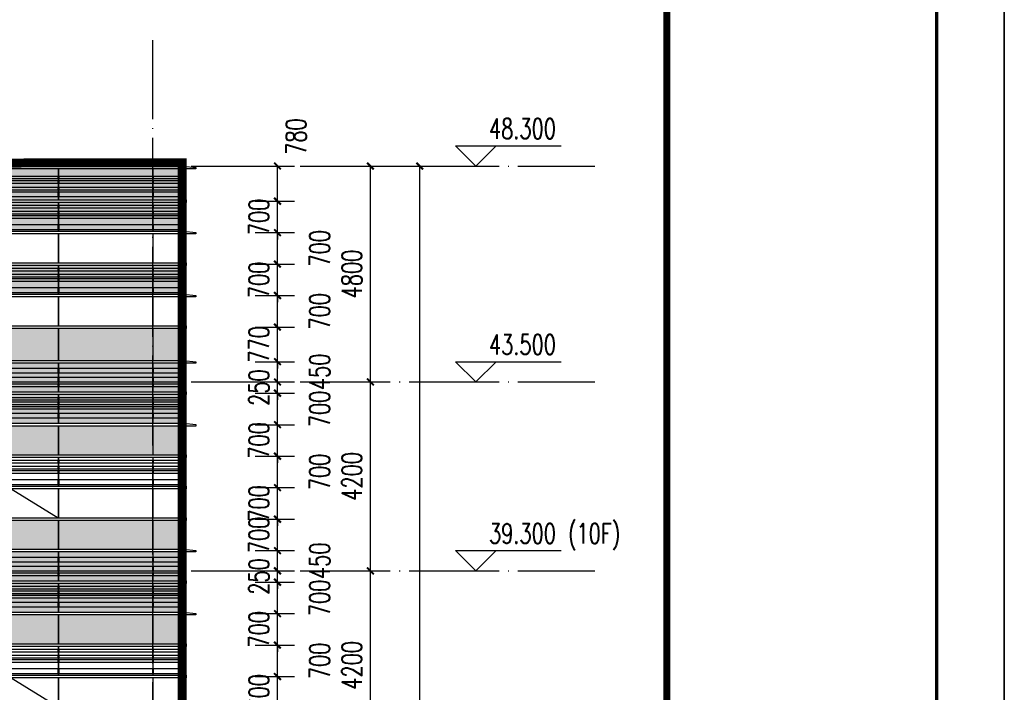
# Model space of a CAD drawing. Header units: millimetres. Extents: x 708158 to 1984082, y -168213 to -53.
# Tile 64 of 220: x 812423 to 834308, y -49357 to -34404. Entities that reach past the tile are written whole.
import ezdxf

# ---------------------------------------------------------------- set-up
doc = ezdxf.new("R2010")
doc.units = ezdxf.units.MM
doc.header["$LTSCALE"] = 1000
doc.linetypes.add('DOTE', pattern=[2.42, 2, -0.2, 0.02, -0.2])
doc.layers.get('0').update_dxf_attribs({"color": 8})
for name, color, linetype in [('A-AXIS', 1, 'DOTE'), ('A-看线', 63, 'Continuous'), ('DIM_ELEV', 3, 'Continuous'), ('DOTE', 1, 'DOTE'), ('PUB_DIM', 3, 'Continuous'), ('PUB_TEXT', 7, 'Continuous'), ('WINDOW', 4, 'Continuous'), ('立面加粗', 5, 'Continuous'), ('立面填充线2 穿孔板', 105, 'Continuous'), ('立面窗户线', 21, 'Continuous')]:
    doc.layers.add(name, color=color, linetype=linetype)
doc.layers.add('图框', color=4, linetype='Continuous', lineweight=35)
doc.styles.add('_TCH_DIM', font='SIMPLEX', dxfattribs={"bigfont": 'GBCBIG'})
doc.styles.add('_TCH_DIM_T3', font='SIMPLEX', dxfattribs={"width": 0.705882, "bigfont": 'GBCBIG'})
doc.dimstyles.new('_TCH_ARCH&&150', dxfattribs={"dimtxt": 446.25, "dimasz": 150, "dimexe": 375, "dimexo": 450, "dimgap": 189.375, "dimtad": 1, "dimdec": 0, "dimzin": 0, "dimdsep": 46, "dimtxsty": '_TCH_DIM_T3', "dimblk": 'ARCHTICK', "dimcen": 0.09, "dimclrt": 7, "dimazin": 2, "dimtfac": 1, "dimtdec": 0, "dimtix": 1, "dimtmove": 2, "dimatfit": 3, "dimfxl": 1, "dimtolj": 1, "dimtzin": 0, "dimarcsym": 0})

# ---------------------------------------------------------------- blocks, each defined once
blk = doc.blocks.new('A$C24AE1B25')
at = {"layer": '立面窗户线'}
blk.add_lwpolyline([(46850, 30), (0, 30), (-30, 30), (-300, 0), (-300, -30), (0, -30), (46850, -30)], dxfattribs=at)
blk = doc.blocks.new('A$C05264923')
at = {"layer": '立面窗户线'}
blk.add_lwpolyline([(46850, 30), (0, 30), (-90, 30), (-90, -30), (0, -30), (46850, -30)], dxfattribs=at)
blk = doc.blocks.new('A$C646C2EE2')
at = {"layer": 'A-看线'}
for points in [[(0, -70), (2090, -70), (2090, -120), (0, -120)], [(0, -200), (2090, -200), (2090, -250), (0, -250)], [(2100, -70), (4190, -70), (4190, -120), (2100, -120)], [(2100, -200), (4190, -200), (4190, -250), (2100, -250)], [(4200, -70), (6290, -70), (6290, -120), (4200, -120)], [(4200, -200), (6290, -200), (6290, -250), (4200, -250)], [(6300, -70), (8390, -70), (8390, -120), (6300, -120)], [(6300, -200), (8390, -200), (8390, -250), (6300, -250)], [(0, -300), (2090, -300), (2090, -350), (0, -350)], [(2100, -300), (4190, -300), (4190, -350), (2100, -350)], [(4200, -300), (6290, -300), (6290, -350), (4200, -350)], [(6300, -300), (8390, -300), (8390, -350), (6300, -350)], [(0, -500), (2090, -500), (2090, -600), (0, -600)], [(2100, -500), (4190, -500), (4190, -600), (2100, -600)], [(4200, -500), (6290, -500), (6290, -600), (4200, -600)], [(6300, -500), (8390, -500), (8390, -600), (6300, -600)]]:
    blk.add_lwpolyline(points, close=True, dxfattribs=at)
at = {"layer": 'WINDOW'}
for points in [[(2090, 0), (2100, 0), (2100, -640), (2090, -640)], [(4190, 0), (4200, 0), (4200, -640), (4190, -640)], [(6290, 0), (6300, 0), (6300, -640), (6290, -640)], [(8390, 0), (8400, 0), (8400, -640), (8390, -640)]]:
    blk.add_lwpolyline(points, close=True, dxfattribs=at)
blk = doc.blocks.new('A$C03EC34EA')
at = {"layer": 'A-看线'}
for points in [[(5, -40), (645, -40), (645, -140), (5, -140)], [(5, -240), (645, -240), (645, -340), (5, -340)], [(5, -390), (645, -390), (645, -440), (5, -440)], [(5, -690), (645, -690), (645, -740), (5, -740)], [(5, -790), (645, -790), (645, -840), (5, -840)], [(5, -890), (645, -890), (645, -940), (5, -940)], [(5, -1040), (645, -1040), (645, -1140), (5, -1140)]]:
    blk.add_lwpolyline(points, close=True, dxfattribs=at)
at = {"layer": 'WINDOW'}
for points in [[(-5, 80), (5, 80), (5, -560), (-5, -560)], [(645, 80), (655, 80), (655, -560), (645, -560)], [(-5, -620), (5, -620), (5, -1260), (-5, -1260)], [(645, -620), (655, -620), (655, -1260), (645, -1260)]]:
    blk.add_lwpolyline(points, close=True, dxfattribs=at)
blk = doc.blocks.new('A$C2A3A27BA')
at = {"layer": 'A-看线'}
for points in [[(0, -40), (2090, -40), (2090, -140), (0, -140)], [(2100, -40), (4190, -40), (4190, -140), (2100, -140)], [(4200, -40), (6290, -40), (6290, -140), (4200, -140)], [(6300, -40), (8390, -40), (8390, -140), (6300, -140)], [(0, -240), (2090, -240), (2090, -340), (0, -340)], [(0, -390), (2090, -390), (2090, -440), (0, -440)], [(2100, -240), (4190, -240), (4190, -340), (2100, -340)], [(2100, -390), (4190, -390), (4190, -440), (2100, -440)], [(4200, -240), (6290, -240), (6290, -340), (4200, -340)], [(4200, -390), (6290, -390), (6290, -440), (4200, -440)], [(6300, -240), (8390, -240), (8390, -340), (6300, -340)], [(6300, -390), (8390, -390), (8390, -440), (6300, -440)], [(0, -690), (2090, -690), (2090, -740), (0, -740)], [(0, -790), (2090, -790), (2090, -840), (0, -840)], [(2100, -690), (4190, -690), (4190, -740), (2100, -740)], [(2100, -790), (4190, -790), (4190, -840), (2100, -840)], [(4200, -690), (6290, -690), (6290, -740), (4200, -740)], [(4200, -790), (6290, -790), (6290, -840), (4200, -840)], [(6300, -690), (8390, -690), (8390, -740), (6300, -740)], [(6300, -790), (8390, -790), (8390, -840), (6300, -840)], [(0, -890), (2090, -890), (2090, -940), (0, -940)], [(0, -1040), (2090, -1040), (2090, -1140), (0, -1140)], [(2100, -890), (4190, -890), (4190, -940), (2100, -940)], [(2100, -1040), (4190, -1040), (4190, -1140), (2100, -1140)], [(4200, -890), (6290, -890), (6290, -940), (4200, -940)], [(4200, -1040), (6290, -1040), (6290, -1140), (4200, -1140)], [(6300, -890), (8390, -890), (8390, -940), (6300, -940)], [(6300, -1040), (8390, -1040), (8390, -1140), (6300, -1140)]]:
    blk.add_lwpolyline(points, close=True, dxfattribs=at)
at = {"layer": 'WINDOW'}
for points in [[(2090, 80), (2100, 80), (2100, -560), (2090, -560)], [(4190, 80), (4200, 80), (4200, -560), (4190, -560)], [(6290, 80), (6300, 80), (6300, -560), (6290, -560)], [(8390, 80), (8400, 80), (8400, -560), (8390, -560)], [(2090, -620), (2100, -620), (2100, -1260), (2090, -1260)], [(4190, -620), (4200, -620), (4200, -1260), (4190, -1260)], [(6290, -620), (6300, -620), (6300, -1260), (6290, -1260)], [(8390, -620), (8400, -620), (8400, -1260), (8390, -1260)]]:
    blk.add_lwpolyline(points, close=True, dxfattribs=at)
blk = doc.blocks.new('A$C4AFF7EBF')
at = {"layer": 'A-看线'}
for points in [[(5, -70), (645, -70), (645, -120), (5, -120)], [(5, -200), (645, -200), (645, -250), (5, -250)], [(5, -300), (645, -300), (645, -350), (5, -350)], [(5, -500), (645, -500), (645, -600), (5, -600)]]:
    blk.add_lwpolyline(points, close=True, dxfattribs=at)
at = {"layer": 'WINDOW'}
for points in [[(-5, 0), (5, 0), (5, -640), (-5, -640)], [(645, 0), (655, 0), (655, -640), (645, -640)]]:
    blk.add_lwpolyline(points, close=True, dxfattribs=at)
blk = doc.blocks.new('A$C4BD9167B')
at = {"layer": 'WINDOW'}
for points in [[(-5, 0), (5, 0), (5, -640), (-5, -640)], [(645, 0), (655, 0), (655, -640), (645, -640)], [(-5, -1400), (5, -1400), (5, -2040), (-5, -2040)], [(645, -1400), (655, -1400), (655, -2040), (645, -2040)], [(-5, -2100), (5, -2100), (5, -2740), (-5, -2740)], [(645, -2100), (655, -2100), (655, -2740), (645, -2740)]]:
    blk.add_lwpolyline(points, close=True, dxfattribs=at)
blk = doc.blocks.new('A$C59A864C1')
at = {"layer": 'WINDOW'}
for points in [[(2090, 0), (2100, 0), (2100, -640), (2090, -640)], [(4190, 0), (4200, 0), (4200, -640), (4190, -640)], [(6290, 0), (6300, 0), (6300, -640), (6290, -640)], [(8390, 0), (8400, 0), (8400, -640), (8390, -640)], [(2090, -1400), (2100, -1400), (2100, -2040), (2090, -2040)], [(4190, -1400), (4200, -1400), (4200, -2040), (4190, -2040)], [(6290, -1400), (6300, -1400), (6300, -2040), (6290, -2040)], [(8390, -1400), (8400, -1400), (8400, -2040), (8390, -2040)], [(2090, -2100), (2100, -2100), (2100, -2740), (2090, -2740)], [(4190, -2100), (4200, -2100), (4200, -2740), (4190, -2740)], [(6290, -2100), (6300, -2100), (6300, -2740), (6290, -2740)], [(8390, -2100), (8400, -2100), (8400, -2740), (8390, -2740)]]:
    blk.add_lwpolyline(points, close=True, dxfattribs=at)
blk.add_lwpolyline([(4190, -2040), (3145, -1400), (2100, -2040)], dxfattribs=at)
blk = doc.blocks.new('A$C22B71AAA')
at = {"layer": '立面填充线2 穿孔板'}
for points in [[(5, 420), (46845, 420), (46845, -220), (5, -220)], [(5, -280), (46845, -280), (46845, -920), (5, -920)], [(5, -980), (9045, -980), (9045, -1620), (5, -1620)], [(5, -3080), (9045, -3080), (9045, -3720), (5, -3720)]]:
    blk.add_hatch(color=256, dxfattribs=at).paths.add_polyline_path(points)
at = {"layer": 'A-看线'}
for points in [[(5, 420), (46845, 420), (46845, -220), (5, -220)], [(5, -280), (46845, -280), (46845, -920), (5, -920)], [(5, -980), (9045, -980), (9045, -1620), (5, -1620)], [(5, -1680), (46845, -1680), (46845, -2320), (5, -2320)], [(5, -3080), (9045, -3080), (9045, -3720), (5, -3720)]]:
    blk.add_lwpolyline(points, close=True, dxfattribs=at)
at = {"layer": 'WINDOW'}
for name, p in [('A$C03EC34EA', (0, 340)), ('A$C2A3A27BA', (655, 340)), ('A$C05264923', (0, -250)), ('A$C4BD9167B', (0, -980)), ('A$C59A864C1', (655, -980)), ('A$C05264923', (0, -1650)), ('A$C4AFF7EBF', (0, -1680)), ('A$C646C2EE2', (655, -1680)), ('A$C05264923', (0, -2350)), ('A$C05264923', (0, -3050))]:
    blk.add_blockref(name, p, dxfattribs=at)
at = {"layer": '立面窗户线'}
for p in [(0, 450), (0, -950)]:
    blk.add_blockref('A$C24AE1B25', p, dxfattribs=at)
blk = doc.blocks.new('A$C2009679C')
at = {"layer": 'A-看线'}
for points in [[(5, -270), (645, -270), (645, -320), (5, -320)], [(5, -370), (645, -370), (645, -420), (5, -420)], [(5, -520), (645, -520), (645, -570), (5, -570)], [(5, -620), (645, -620), (645, -720), (5, -720)], [(5, -920), (645, -920), (645, -970), (5, -970)], [(5, -1050), (645, -1050), (645, -1100), (5, -1100)], [(5, -1150), (645, -1150), (645, -1200), (5, -1200)], [(5, -1350), (645, -1350), (645, -1450), (5, -1450)]]:
    blk.add_lwpolyline(points, close=True, dxfattribs=at)
at = {"layer": 'WINDOW'}
for points in [[(-5, -100), (5, -100), (5, -790), (-5, -790)], [(645, -100), (655, -100), (655, -790), (645, -790)], [(-5, -850), (5, -850), (5, -1490), (-5, -1490)], [(645, -850), (655, -850), (655, -1490), (645, -1490)]]:
    blk.add_lwpolyline(points, close=True, dxfattribs=at)
blk = doc.blocks.new('A$C77236AF1')
at = {"layer": 'A-看线'}
for points in [[(0, -270), (2090, -270), (2090, -320), (0, -320)], [(0, -370), (2090, -370), (2090, -420), (0, -420)], [(2100, -270), (4190, -270), (4190, -320), (2100, -320)], [(2100, -370), (4190, -370), (4190, -420), (2100, -420)], [(4200, -270), (6290, -270), (6290, -320), (4200, -320)], [(4200, -370), (6290, -370), (6290, -420), (4200, -420)], [(6300, -270), (8390, -270), (8390, -320), (6300, -320)], [(6300, -370), (8390, -370), (8390, -420), (6300, -420)], [(0, -520), (2090, -520), (2090, -570), (0, -570)], [(0, -620), (2090, -620), (2090, -720), (0, -720)], [(2100, -520), (4190, -520), (4190, -570), (2100, -570)], [(2100, -620), (4190, -620), (4190, -720), (2100, -720)], [(4200, -520), (6290, -520), (6290, -570), (4200, -570)], [(4200, -620), (6290, -620), (6290, -720), (4200, -720)], [(6300, -520), (8390, -520), (8390, -570), (6300, -570)], [(6300, -620), (8390, -620), (8390, -720), (6300, -720)], [(0, -920), (2090, -920), (2090, -970), (0, -970)], [(0, -1050), (2090, -1050), (2090, -1100), (0, -1100)], [(2100, -920), (4190, -920), (4190, -970), (2100, -970)], [(2100, -1050), (4190, -1050), (4190, -1100), (2100, -1100)], [(4200, -920), (6290, -920), (6290, -970), (4200, -970)], [(4200, -1050), (6290, -1050), (6290, -1100), (4200, -1100)], [(6300, -920), (8390, -920), (8390, -970), (6300, -970)], [(6300, -1050), (8390, -1050), (8390, -1100), (6300, -1100)], [(0, -1150), (2090, -1150), (2090, -1200), (0, -1200)], [(2100, -1150), (4190, -1150), (4190, -1200), (2100, -1200)], [(4200, -1150), (6290, -1150), (6290, -1200), (4200, -1200)], [(6300, -1150), (8390, -1150), (8390, -1200), (6300, -1200)], [(0, -1350), (2090, -1350), (2090, -1450), (0, -1450)], [(2100, -1350), (4190, -1350), (4190, -1450), (2100, -1450)], [(4200, -1350), (6290, -1350), (6290, -1450), (4200, -1450)], [(6300, -1350), (8390, -1350), (8390, -1450), (6300, -1450)]]:
    blk.add_lwpolyline(points, close=True, dxfattribs=at)
at = {"layer": 'WINDOW'}
for points in [[(2090, -100), (2100, -100), (2100, -790), (2090, -790)], [(4190, -100), (4200, -100), (4200, -790), (4190, -790)], [(6290, -100), (6300, -100), (6300, -790), (6290, -790)], [(8390, -100), (8400, -100), (8400, -790), (8390, -790)], [(2090, -850), (2100, -850), (2100, -1490), (2090, -1490)], [(4190, -850), (4200, -850), (4200, -1490), (4190, -1490)], [(6290, -850), (6300, -850), (6300, -1490), (6290, -1490)], [(8390, -850), (8400, -850), (8400, -1490), (8390, -1490)]]:
    blk.add_lwpolyline(points, close=True, dxfattribs=at)
blk = doc.blocks.new('A$Ceb045a45')
at = {"layer": '立面填充线2 穿孔板'}
for points in [[(305, -130), (47145, -130), (47145, -820), (305, -820)], [(305, -880), (47145, -880), (47145, -1520), (305, -1520)], [(305, -2280), (47145, -2280), (47145, -2920), (305, -2920)], [(305, -3680), (47145, -3680), (47145, -4390), (305, -4390)]]:
    blk.add_hatch(color=256, dxfattribs=at).paths.add_polyline_path(points)
at = {"layer": 'A-看线'}
for points in [[(305, -130), (47145, -130), (47145, -820), (305, -820)], [(305, -880), (47145, -880), (47145, -1520), (305, -1520)], [(305, -2280), (47145, -2280), (47145, -2920), (305, -2920)], [(305, -2280), (47145, -2280), (47145, -2920), (305, -2920)], [(305, -3680), (47145, -3680), (47145, -4390), (305, -4390)]]:
    blk.add_lwpolyline(points, close=True, dxfattribs=at)
at = {"layer": 'WINDOW'}
for points in [[(295, -880), (305, -880), (305, -1520), (295, -1520)], [(945, -880), (955, -880), (955, -1520), (945, -1520)], [(3045, -880), (3055, -880), (3055, -1520), (3045, -1520)], [(295, -1580), (305, -1580), (305, -2220), (295, -2220)], [(945, -1580), (955, -1580), (955, -2220), (945, -2220)], [(3045, -1580), (3055, -1580), (3055, -2220), (3045, -2220)], [(295, -2980), (305, -2980), (305, -3620), (295, -3620)], [(945, -2980), (955, -2980), (955, -3620), (945, -3620)], [(3045, -2980), (3055, -2980), (3055, -3620), (3045, -3620)], [(295, -3680), (305, -3680), (305, -4390), (295, -4390)], [(945, -3680), (955, -3680), (955, -4390), (945, -4390)], [(3045, -3680), (3055, -3680), (3055, -4390), (3045, -4390)]]:
    blk.add_lwpolyline(points, close=True, dxfattribs=at)
at = {"layer": 'A-看线'}
for name, p in [('A$C2009679C', (300, -30)), ('A$C77236AF1', (955, -30))]:
    blk.add_blockref(name, p, dxfattribs=at)
at = {"layer": 'WINDOW'}
for name, p in [('A$C05264923', (300, -850)), ('A$C05264923', (300, -2250)), ('A$C4AFF7EBF', (300, -2280)), ('A$C646C2EE2', (955, -2280)), ('A$C05264923', (300, -3650))]:
    blk.add_blockref(name, p, dxfattribs=at)
at = {"layer": '立面窗户线'}
for p in [(300, -100), (300, -1550), (300, -2950)]:
    blk.add_blockref('A$C24AE1B25', p, dxfattribs=at)
blk = doc.blocks.new('A$C998f5811')
at = {"layer": '图框', "color": 4}
for p, q in [((-126150, 89100), (-126150, 0)), ((0, 0), (0, 89100))]:
    blk.add_line(p, q, dxfattribs=at)
at = {"layer": '图框', "color": 4, "const_width": 74.2}
blk.add_lwpolyline([(-122400, 1500), (-1500, 1500), (-1500, 87600), (-122400, 87600)], close=True, dxfattribs=at)
at = {"layer": '图框', "const_width": 150}
blk.add_lwpolyline([(-7500, 87600), (-7500, 1500)], dxfattribs=at)
blk = doc.blocks.new('_ArchTick')
at = {"color": 0, "linetype": 'ByBlock', "const_width": 0.3}
blk.add_lwpolyline([(-0.5, -0.5), (0.5, 0.5)], dxfattribs=at)
blk = doc.blocks.new('*D144')
at = {"layer": 'Defpoints', "color": 0, "transparency": 16777216}
for p in [(817206, -49007), (818153, -49007), (817206, -49707)]:
    blk.add_point(p, dxfattribs=at)
at = {"layer": 'PUB_DIM', "color": 0, "lineweight": -2, "transparency": 16777216}
for p, q in [((817656, -49007), (818528, -49007)), ((818153, -49007), (818153, -48857)), ((818153, -49707), (818153, -49007)), ((817656, -49707), (818528, -49707)), ((818153, -49707), (818153, -49857))]:
    blk.add_line(p, q, dxfattribs=at)
at = {"layer": 'PUB_DIM', "color": 0, "lineweight": -2, "transparency": 16777216, "xscale": 150, "yscale": 150, "zscale": 150}
for p, rotation in [((818153, -49007), 270), ((818153, -49707), 90)]:
    blk.add_blockref('_ArchTick', p, dxfattribs=dict(at, rotation=rotation))
at = {"layer": 'PUB_DIM', "color": 7, "transparency": 16777216, "insert": (817741, -49357), "char_height": 446.2, "attachment_point": 5, "rotation": 90, "style": '_TCH_DIM_T3'}
blk.add_mtext('\\A1;700', dxfattribs=at)
blk = doc.blocks.new('*D145')
at = {"layer": 'Defpoints', "color": 0, "transparency": 16777216}
for p in [(817206, -48307), (818153, -48307), (817206, -49007)]:
    blk.add_point(p, dxfattribs=at)
at = {"layer": 'PUB_DIM', "color": 0, "lineweight": -2, "transparency": 16777216}
for p, q in [((817656, -48307), (818528, -48307)), ((818153, -49007), (818153, -48307)), ((817656, -49007), (818528, -49007))]:
    blk.add_line(p, q, dxfattribs=at)
at = {"layer": 'PUB_DIM', "color": 0, "lineweight": -2, "transparency": 16777216, "xscale": 150, "yscale": 150, "zscale": 150}
for p, rotation in [((818153, -48307), 90), ((818153, -49007), 270)]:
    blk.add_blockref('_ArchTick', p, dxfattribs=dict(at, rotation=rotation))
at = {"layer": 'PUB_DIM', "color": 7, "transparency": 16777216, "insert": (819091, -48657), "char_height": 446.2, "attachment_point": 5, "rotation": 90, "style": '_TCH_DIM_T3'}
blk.add_mtext('\\A1;700', dxfattribs=at)
blk = doc.blocks.new('*D146')
at = {"layer": 'Defpoints', "color": 0, "transparency": 16777216}
for p in [(817206, -47607), (818153, -47607), (817206, -48307)]:
    blk.add_point(p, dxfattribs=at)
at = {"layer": 'PUB_DIM', "color": 0, "lineweight": -2, "transparency": 16777216}
for p, q in [((818153, -47607), (818153, -47457)), ((817656, -47607), (818528, -47607)), ((818153, -48307), (818153, -47607)), ((817656, -48307), (818528, -48307)), ((818153, -48307), (818153, -48457))]:
    blk.add_line(p, q, dxfattribs=at)
at = {"layer": 'PUB_DIM', "color": 0, "lineweight": -2, "transparency": 16777216, "xscale": 150, "yscale": 150, "zscale": 150}
for p, rotation in [((818153, -47607), 270), ((818153, -48307), 90)]:
    blk.add_blockref('_ArchTick', p, dxfattribs=dict(at, rotation=rotation))
at = {"layer": 'PUB_DIM', "color": 7, "transparency": 16777216, "insert": (817741, -47957), "char_height": 446.2, "attachment_point": 5, "rotation": 90, "style": '_TCH_DIM_T3'}
blk.add_mtext('\\A1;700', dxfattribs=at)
blk = doc.blocks.new('*D147')
at = {"layer": 'Defpoints', "color": 0, "transparency": 16777216}
for p in [(817206, -46907), (818153, -46907), (817206, -47607)]:
    blk.add_point(p, dxfattribs=at)
at = {"layer": 'PUB_DIM', "color": 0, "lineweight": -2, "transparency": 16777216}
for p, q in [((817656, -46907), (818528, -46907)), ((818153, -47607), (818153, -46907)), ((817656, -47607), (818528, -47607))]:
    blk.add_line(p, q, dxfattribs=at)
at = {"layer": 'PUB_DIM', "color": 0, "lineweight": -2, "transparency": 16777216, "xscale": 150, "yscale": 150, "zscale": 150}
for p, rotation in [((818153, -46907), 90), ((818153, -47607), 270)]:
    blk.add_blockref('_ArchTick', p, dxfattribs=dict(at, rotation=rotation))
at = {"layer": 'PUB_DIM', "color": 7, "transparency": 16777216, "insert": (819091, -47257), "char_height": 446.2, "attachment_point": 5, "rotation": 90, "style": '_TCH_DIM_T3'}
blk.add_mtext('\\A1;700', dxfattribs=at)
blk = doc.blocks.new('*D148')
at = {"layer": 'Defpoints', "color": 0, "transparency": 16777216}
for p in [(817206, -46657), (818153, -46657), (817206, -46907)]:
    blk.add_point(p, dxfattribs=at)
at = {"layer": 'PUB_DIM', "color": 0, "lineweight": -2, "transparency": 16777216}
for p, q in [((818153, -46657), (818153, -46507)), ((817656, -46657), (818528, -46657)), ((818153, -46907), (818153, -46657)), ((817656, -46907), (818528, -46907)), ((818153, -46907), (818153, -47057))]:
    blk.add_line(p, q, dxfattribs=at)
at = {"layer": 'PUB_DIM', "color": 0, "lineweight": -2, "transparency": 16777216, "xscale": 150, "yscale": 150, "zscale": 150}
for p, rotation in [((818153, -46657), 270), ((818153, -46907), 90)]:
    blk.add_blockref('_ArchTick', p, dxfattribs=dict(at, rotation=rotation))
at = {"layer": 'PUB_DIM', "color": 7, "transparency": 16777216, "insert": (817741, -46782), "char_height": 446.2, "attachment_point": 5, "rotation": 90, "style": '_TCH_DIM_T3'}
blk.add_mtext('\\A1;250', dxfattribs=at)
blk = doc.blocks.new('*D149')
at = {"layer": 'Defpoints', "color": 0, "transparency": 16777216}
for p in [(817206, -46207), (818153, -46207), (817206, -46657)]:
    blk.add_point(p, dxfattribs=at)
at = {"layer": 'PUB_DIM', "color": 0, "lineweight": -2, "transparency": 16777216}
for p, q in [((817656, -46207), (818528, -46207)), ((818153, -46657), (818153, -46207)), ((817656, -46657), (818528, -46657))]:
    blk.add_line(p, q, dxfattribs=at)
at = {"layer": 'PUB_DIM', "color": 0, "lineweight": -2, "transparency": 16777216, "xscale": 150, "yscale": 150, "zscale": 150}
for p, rotation in [((818153, -46207), 90), ((818153, -46657), 270)]:
    blk.add_blockref('_ArchTick', p, dxfattribs=dict(at, rotation=rotation))
at = {"layer": 'PUB_DIM', "color": 7, "transparency": 16777216, "insert": (819091, -46432), "char_height": 446.2, "attachment_point": 5, "rotation": 90, "style": '_TCH_DIM_T3'}
blk.add_mtext('\\A1;450', dxfattribs=at)
blk = doc.blocks.new('*D150')
at = {"layer": 'Defpoints', "color": 0, "transparency": 16777216}
for p in [(817206, -45507), (818153, -45507), (817206, -46207)]:
    blk.add_point(p, dxfattribs=at)
at = {"layer": 'PUB_DIM', "color": 0, "lineweight": -2, "transparency": 16777216}
for p, q in [((817656, -45507), (818528, -45507)), ((818153, -46207), (818153, -45507)), ((817656, -46207), (818528, -46207))]:
    blk.add_line(p, q, dxfattribs=at)
at = {"layer": 'PUB_DIM', "color": 0, "lineweight": -2, "transparency": 16777216, "xscale": 150, "yscale": 150, "zscale": 150}
for p, rotation in [((818153, -45507), 90), ((818153, -46207), 270)]:
    blk.add_blockref('_ArchTick', p, dxfattribs=dict(at, rotation=rotation))
at = {"layer": 'PUB_DIM', "color": 7, "transparency": 16777216, "insert": (817741, -45857), "char_height": 446.2, "attachment_point": 5, "rotation": 90, "style": '_TCH_DIM_T3'}
blk.add_mtext('\\A1;700', dxfattribs=at)
blk = doc.blocks.new('*D151')
at = {"layer": 'Defpoints', "color": 0, "transparency": 16777216}
for p in [(817206, -44807), (818153, -44807), (817206, -45507)]:
    blk.add_point(p, dxfattribs=at)
at = {"layer": 'PUB_DIM', "color": 0, "lineweight": -2, "transparency": 16777216}
for p, q in [((817656, -44807), (818528, -44807)), ((818153, -44807), (818153, -44657)), ((818153, -45507), (818153, -44807)), ((817656, -45507), (818528, -45507)), ((818153, -45507), (818153, -45657))]:
    blk.add_line(p, q, dxfattribs=at)
at = {"layer": 'PUB_DIM', "color": 0, "lineweight": -2, "transparency": 16777216, "xscale": 150, "yscale": 150, "zscale": 150}
for p, rotation in [((818153, -44807), 270), ((818153, -45507), 90)]:
    blk.add_blockref('_ArchTick', p, dxfattribs=dict(at, rotation=rotation))
at = {"layer": 'PUB_DIM', "color": 7, "transparency": 16777216, "insert": (817741, -45157), "char_height": 446.2, "attachment_point": 5, "rotation": 90, "style": '_TCH_DIM_T3'}
blk.add_mtext('\\A1;700', dxfattribs=at)
blk = doc.blocks.new('*D152')
at = {"layer": 'Defpoints', "color": 0, "transparency": 16777216}
for p in [(817206, -44107), (818153, -44107), (817206, -44807)]:
    blk.add_point(p, dxfattribs=at)
at = {"layer": 'PUB_DIM', "color": 0, "lineweight": -2, "transparency": 16777216}
for p, q in [((817656, -44107), (818528, -44107)), ((818153, -44807), (818153, -44107)), ((817656, -44807), (818528, -44807))]:
    blk.add_line(p, q, dxfattribs=at)
at = {"layer": 'PUB_DIM', "color": 0, "lineweight": -2, "transparency": 16777216, "xscale": 150, "yscale": 150, "zscale": 150}
for p, rotation in [((818153, -44107), 90), ((818153, -44807), 270)]:
    blk.add_blockref('_ArchTick', p, dxfattribs=dict(at, rotation=rotation))
at = {"layer": 'PUB_DIM', "color": 7, "transparency": 16777216, "insert": (819091, -44457), "char_height": 446.2, "attachment_point": 5, "rotation": 90, "style": '_TCH_DIM_T3'}
blk.add_mtext('\\A1;700', dxfattribs=at)
blk = doc.blocks.new('*D153')
at = {"layer": 'Defpoints', "color": 0, "transparency": 16777216}
for p in [(817206, -43407), (818153, -43407), (817206, -44107)]:
    blk.add_point(p, dxfattribs=at)
at = {"layer": 'PUB_DIM', "color": 0, "lineweight": -2, "transparency": 16777216}
for p, q in [((818153, -43407), (818153, -43257)), ((817656, -43407), (818528, -43407)), ((818153, -44107), (818153, -43407)), ((817656, -44107), (818528, -44107)), ((818153, -44107), (818153, -44257))]:
    blk.add_line(p, q, dxfattribs=at)
at = {"layer": 'PUB_DIM', "color": 0, "lineweight": -2, "transparency": 16777216, "xscale": 150, "yscale": 150, "zscale": 150}
for p, rotation in [((818153, -43407), 270), ((818153, -44107), 90)]:
    blk.add_blockref('_ArchTick', p, dxfattribs=dict(at, rotation=rotation))
at = {"layer": 'PUB_DIM', "color": 7, "transparency": 16777216, "insert": (817741, -43757), "char_height": 446.2, "attachment_point": 5, "rotation": 90, "style": '_TCH_DIM_T3'}
blk.add_mtext('\\A1;700', dxfattribs=at)
blk = doc.blocks.new('*D154')
at = {"layer": 'Defpoints', "color": 0, "transparency": 16777216}
for p in [(817206, -42707), (818153, -42707), (817206, -43407)]:
    blk.add_point(p, dxfattribs=at)
at = {"layer": 'PUB_DIM', "color": 0, "lineweight": -2, "transparency": 16777216}
for p, q in [((817656, -42707), (818528, -42707)), ((818153, -43407), (818153, -42707)), ((817656, -43407), (818528, -43407))]:
    blk.add_line(p, q, dxfattribs=at)
at = {"layer": 'PUB_DIM', "color": 0, "lineweight": -2, "transparency": 16777216, "xscale": 150, "yscale": 150, "zscale": 150}
for p, rotation in [((818153, -42707), 90), ((818153, -43407), 270)]:
    blk.add_blockref('_ArchTick', p, dxfattribs=dict(at, rotation=rotation))
at = {"layer": 'PUB_DIM', "color": 7, "transparency": 16777216, "insert": (819091, -43057), "char_height": 446.2, "attachment_point": 5, "rotation": 90, "style": '_TCH_DIM_T3'}
blk.add_mtext('\\A1;700', dxfattribs=at)
blk = doc.blocks.new('*D155')
at = {"layer": 'Defpoints', "color": 0, "transparency": 16777216}
for p in [(817206, -42457), (818153, -42457), (817206, -42707)]:
    blk.add_point(p, dxfattribs=at)
at = {"layer": 'PUB_DIM', "color": 0, "lineweight": -2, "transparency": 16777216}
for p, q in [((818153, -42457), (818153, -42307)), ((817656, -42457), (818528, -42457)), ((818153, -42707), (818153, -42457)), ((817656, -42707), (818528, -42707)), ((818153, -42707), (818153, -42857))]:
    blk.add_line(p, q, dxfattribs=at)
at = {"layer": 'PUB_DIM', "color": 0, "lineweight": -2, "transparency": 16777216, "xscale": 150, "yscale": 150, "zscale": 150}
for p, rotation in [((818153, -42457), 270), ((818153, -42707), 90)]:
    blk.add_blockref('_ArchTick', p, dxfattribs=dict(at, rotation=rotation))
at = {"layer": 'PUB_DIM', "color": 7, "transparency": 16777216, "insert": (817741, -42582), "char_height": 446.2, "attachment_point": 5, "rotation": 90, "style": '_TCH_DIM_T3'}
blk.add_mtext('\\A1;250', dxfattribs=at)
blk = doc.blocks.new('*D156')
at = {"layer": 'Defpoints', "color": 0, "transparency": 16777216}
for p in [(817206, -42007), (818153, -42007), (817206, -42457)]:
    blk.add_point(p, dxfattribs=at)
at = {"layer": 'PUB_DIM', "color": 0, "lineweight": -2, "transparency": 16777216}
for p, q in [((817656, -42007), (818528, -42007)), ((818153, -42457), (818153, -42007)), ((817656, -42457), (818528, -42457))]:
    blk.add_line(p, q, dxfattribs=at)
at = {"layer": 'PUB_DIM', "color": 0, "lineweight": -2, "transparency": 16777216, "xscale": 150, "yscale": 150, "zscale": 150}
for p, rotation in [((818153, -42007), 90), ((818153, -42457), 270)]:
    blk.add_blockref('_ArchTick', p, dxfattribs=dict(at, rotation=rotation))
at = {"layer": 'PUB_DIM', "color": 7, "transparency": 16777216, "insert": (819091, -42232), "char_height": 446.2, "attachment_point": 5, "rotation": 90, "style": '_TCH_DIM_T3'}
blk.add_mtext('\\A1;450', dxfattribs=at)
blk = doc.blocks.new('*D157')
at = {"layer": 'Defpoints', "color": 0, "transparency": 16777216}
for p in [(817206, -41237), (818153, -41237), (817206, -42007)]:
    blk.add_point(p, dxfattribs=at)
at = {"layer": 'PUB_DIM', "color": 0, "lineweight": -2, "transparency": 16777216}
for p, q in [((818153, -41237), (818153, -41087)), ((817656, -41237), (818528, -41237)), ((818153, -42007), (818153, -41237)), ((817656, -42007), (818528, -42007)), ((818153, -42007), (818153, -42157))]:
    blk.add_line(p, q, dxfattribs=at)
at = {"layer": 'PUB_DIM', "color": 0, "lineweight": -2, "transparency": 16777216, "xscale": 150, "yscale": 150, "zscale": 150}
for p, rotation in [((818153, -41237), 270), ((818153, -42007), 90)]:
    blk.add_blockref('_ArchTick', p, dxfattribs=dict(at, rotation=rotation))
at = {"layer": 'PUB_DIM', "color": 7, "transparency": 16777216, "insert": (817741, -41622), "char_height": 446.2, "attachment_point": 5, "rotation": 90, "style": '_TCH_DIM_T3'}
blk.add_mtext('\\A1;770', dxfattribs=at)
blk = doc.blocks.new('*D158')
at = {"layer": 'Defpoints', "color": 0, "transparency": 16777216}
for p in [(817206, -40537), (818153, -40537), (817206, -41237)]:
    blk.add_point(p, dxfattribs=at)
at = {"layer": 'PUB_DIM', "color": 0, "lineweight": -2, "transparency": 16777216}
for p, q in [((817656, -40537), (818528, -40537)), ((818153, -41237), (818153, -40537)), ((817656, -41237), (818528, -41237))]:
    blk.add_line(p, q, dxfattribs=at)
at = {"layer": 'PUB_DIM', "color": 0, "lineweight": -2, "transparency": 16777216, "xscale": 150, "yscale": 150, "zscale": 150}
for p, rotation in [((818153, -40537), 90), ((818153, -41237), 270)]:
    blk.add_blockref('_ArchTick', p, dxfattribs=dict(at, rotation=rotation))
at = {"layer": 'PUB_DIM', "color": 7, "transparency": 16777216, "insert": (819091, -40887), "char_height": 446.2, "attachment_point": 5, "rotation": 90, "style": '_TCH_DIM_T3'}
blk.add_mtext('\\A1;700', dxfattribs=at)
blk = doc.blocks.new('*D159')
at = {"layer": 'Defpoints', "color": 0, "transparency": 16777216}
for p in [(817206, -39837), (818153, -39837), (817206, -40537)]:
    blk.add_point(p, dxfattribs=at)
at = {"layer": 'PUB_DIM', "color": 0, "lineweight": -2, "transparency": 16777216}
for p, q in [((818153, -39837), (818153, -39687)), ((817656, -39837), (818528, -39837)), ((818153, -40537), (818153, -39837)), ((817656, -40537), (818528, -40537)), ((818153, -40537), (818153, -40687))]:
    blk.add_line(p, q, dxfattribs=at)
at = {"layer": 'PUB_DIM', "color": 0, "lineweight": -2, "transparency": 16777216, "xscale": 150, "yscale": 150, "zscale": 150}
for p, rotation in [((818153, -39837), 270), ((818153, -40537), 90)]:
    blk.add_blockref('_ArchTick', p, dxfattribs=dict(at, rotation=rotation))
at = {"layer": 'PUB_DIM', "color": 7, "transparency": 16777216, "insert": (817741, -40187), "char_height": 446.2, "attachment_point": 5, "rotation": 90, "style": '_TCH_DIM_T3'}
blk.add_mtext('\\A1;700', dxfattribs=at)
blk = doc.blocks.new('*D160')
at = {"layer": 'Defpoints', "color": 0, "transparency": 16777216}
for p in [(817206, -39137), (818153, -39137), (817206, -39837)]:
    blk.add_point(p, dxfattribs=at)
at = {"layer": 'PUB_DIM', "color": 0, "lineweight": -2, "transparency": 16777216}
for p, q in [((817656, -39137), (818528, -39137)), ((818153, -39837), (818153, -39137)), ((817656, -39837), (818528, -39837))]:
    blk.add_line(p, q, dxfattribs=at)
at = {"layer": 'PUB_DIM', "color": 0, "lineweight": -2, "transparency": 16777216, "xscale": 150, "yscale": 150, "zscale": 150}
for p, rotation in [((818153, -39137), 90), ((818153, -39837), 270)]:
    blk.add_blockref('_ArchTick', p, dxfattribs=dict(at, rotation=rotation))
at = {"layer": 'PUB_DIM', "color": 7, "transparency": 16777216, "insert": (819091, -39487), "char_height": 446.2, "attachment_point": 5, "rotation": 90, "style": '_TCH_DIM_T3'}
blk.add_mtext('\\A1;700', dxfattribs=at)
blk = doc.blocks.new('*D161')
at = {"layer": 'Defpoints', "color": 0, "transparency": 16777216}
for p in [(817206, -38437), (818153, -38437), (817206, -39137)]:
    blk.add_point(p, dxfattribs=at)
at = {"layer": 'PUB_DIM', "color": 0, "lineweight": -2, "transparency": 16777216}
for p, q in [((818153, -38437), (818153, -38287)), ((817656, -38437), (818528, -38437)), ((818153, -39137), (818153, -38437)), ((817656, -39137), (818528, -39137)), ((818153, -39137), (818153, -39287))]:
    blk.add_line(p, q, dxfattribs=at)
at = {"layer": 'PUB_DIM', "color": 0, "lineweight": -2, "transparency": 16777216, "xscale": 150, "yscale": 150, "zscale": 150}
for p, rotation in [((818153, -38437), 270), ((818153, -39137), 90)]:
    blk.add_blockref('_ArchTick', p, dxfattribs=dict(at, rotation=rotation))
at = {"layer": 'PUB_DIM', "color": 7, "transparency": 16777216, "insert": (817741, -38787), "char_height": 446.2, "attachment_point": 5, "rotation": 90, "style": '_TCH_DIM_T3'}
blk.add_mtext('\\A1;700', dxfattribs=at)
blk = doc.blocks.new('*D162')
at = {"layer": 'Defpoints', "color": 0, "transparency": 16777216}
for p in [(817206, -37657), (818153, -37657), (817206, -38437)]:
    blk.add_point(p, dxfattribs=at)
at = {"layer": 'PUB_DIM', "color": 0, "lineweight": -2, "transparency": 16777216}
for p, q in [((817656, -37657), (818528, -37657)), ((818153, -38437), (818153, -37657)), ((817656, -38437), (818528, -38437))]:
    blk.add_line(p, q, dxfattribs=at)
at = {"layer": 'PUB_DIM', "color": 0, "lineweight": -2, "transparency": 16777216, "xscale": 150, "yscale": 150, "zscale": 150}
for p, rotation in [((818153, -37657), 90), ((818153, -38437), 270)]:
    blk.add_blockref('_ArchTick', p, dxfattribs=dict(at, rotation=rotation))
at = {"layer": 'PUB_DIM', "color": 7, "transparency": 16777216, "insert": (818566, -37002), "char_height": 446.2, "attachment_point": 5, "rotation": 90, "style": '_TCH_DIM_T3'}
blk.add_mtext('\\A1;780', dxfattribs=at)
blk = doc.blocks.new('*D163')
at = {"layer": 'Defpoints', "color": 0, "transparency": 16777216}
for p in [(818842, -37657), (821315, -37657), (818842, -85957)]:
    blk.add_point(p, dxfattribs=at)
at = {"layer": 'PUB_DIM', "color": 0, "lineweight": -2, "transparency": 16777216}
for p, q in [((819292, -37657), (821690, -37657)), ((821315, -85957), (821315, -37657)), ((819292, -85957), (821690, -85957))]:
    blk.add_line(p, q, dxfattribs=at)
at = {"layer": 'PUB_DIM', "color": 0, "lineweight": -2, "transparency": 16777216, "xscale": 150, "yscale": 150, "zscale": 150}
for p, rotation in [((821315, -37657), 90), ((821315, -85957), 270)]:
    blk.add_blockref('_ArchTick', p, dxfattribs=dict(at, rotation=rotation))
at = {"layer": 'PUB_DIM', "color": 7, "transparency": 16777216, "insert": (820903, -61807), "char_height": 446.2, "attachment_point": 5, "rotation": 90, "style": '_TCH_DIM_T3'}
blk.add_mtext('\\A1;48300', dxfattribs=at)
blk = doc.blocks.new('*D172')
at = {"layer": 'Defpoints', "color": 0, "transparency": 16777216}
for p in [(818842, -46657), (820219, -46657), (818842, -50857)]:
    blk.add_point(p, dxfattribs=at)
at = {"layer": 'PUB_DIM', "color": 0, "lineweight": -2, "transparency": 16777216}
for p, q in [((819292, -46657), (820594, -46657)), ((820219, -50857), (820219, -46657)), ((819292, -50857), (820594, -50857))]:
    blk.add_line(p, q, dxfattribs=at)
at = {"layer": 'PUB_DIM', "color": 0, "lineweight": -2, "transparency": 16777216, "xscale": 150, "yscale": 150, "zscale": 150}
for p, rotation in [((820219, -46657), 90), ((820219, -50857), 270)]:
    blk.add_blockref('_ArchTick', p, dxfattribs=dict(at, rotation=rotation))
at = {"layer": 'PUB_DIM', "color": 7, "transparency": 16777216, "insert": (819806, -48757), "char_height": 446.2, "attachment_point": 5, "rotation": 90, "style": '_TCH_DIM_T3'}
blk.add_mtext('\\A1;4200', dxfattribs=at)
blk = doc.blocks.new('*D173')
at = {"layer": 'Defpoints', "color": 0, "transparency": 16777216}
for p in [(818842, -42457), (820219, -42457), (818842, -46657)]:
    blk.add_point(p, dxfattribs=at)
at = {"layer": 'PUB_DIM', "color": 0, "lineweight": -2, "transparency": 16777216}
for p, q in [((819292, -42457), (820594, -42457)), ((820219, -46657), (820219, -42457)), ((819292, -46657), (820594, -46657))]:
    blk.add_line(p, q, dxfattribs=at)
at = {"layer": 'PUB_DIM', "color": 0, "lineweight": -2, "transparency": 16777216, "xscale": 150, "yscale": 150, "zscale": 150}
for p, rotation in [((820219, -42457), 90), ((820219, -46657), 270)]:
    blk.add_blockref('_ArchTick', p, dxfattribs=dict(at, rotation=rotation))
at = {"layer": 'PUB_DIM', "color": 7, "transparency": 16777216, "insert": (819806, -44557), "char_height": 446.2, "attachment_point": 5, "rotation": 90, "style": '_TCH_DIM_T3'}
blk.add_mtext('\\A1;4200', dxfattribs=at)
blk = doc.blocks.new('*D174')
at = {"layer": 'Defpoints', "color": 0, "transparency": 16777216}
for p in [(818842, -37657), (820219, -37657), (818842, -42457)]:
    blk.add_point(p, dxfattribs=at)
at = {"layer": 'PUB_DIM', "color": 0, "lineweight": -2, "transparency": 16777216}
for p, q in [((819292, -37657), (820594, -37657)), ((820219, -42457), (820219, -37657)), ((819292, -42457), (820594, -42457))]:
    blk.add_line(p, q, dxfattribs=at)
at = {"layer": 'PUB_DIM', "color": 0, "lineweight": -2, "transparency": 16777216, "xscale": 150, "yscale": 150, "zscale": 150}
for p, rotation in [((820219, -37657), 90), ((820219, -42457), 270)]:
    blk.add_blockref('_ArchTick', p, dxfattribs=dict(at, rotation=rotation))
at = {"layer": 'PUB_DIM', "color": 7, "transparency": 16777216, "insert": (819806, -40057), "char_height": 446.2, "attachment_point": 5, "rotation": 90, "style": '_TCH_DIM_T3'}
blk.add_mtext('\\A1;4800', dxfattribs=at)

msp = doc.modelspace()

# ---------------------------------------------------------------- linework, layer by layer
at = {"layer": 'A-AXIS'}
for p, q in [((714598, -37656.7), (825203.3, -37656.7)), ((714598, -42456.7), (825203.3, -42456.7)), ((714598, -46656.7), (825203.3, -46656.7))]:
    msp.add_line(p, q, dxfattribs=at)
at = {"layer": 'DIM_ELEV'}
for p, q in [((822563, -37656.7), (822113, -37206.7)), ((822113, -37206.7), (824460.5, -37206.7)), ((822563, -37656.7), (823013, -37206.7)), ((821513, -37656.7), (823013, -37656.7)), ((822563, -42456.7), (822113, -42006.7)), ((822113, -42006.7), (824460.5, -42006.7)), ((822563, -42456.7), (823013, -42006.7)), ((821513, -42456.7), (823013, -42456.7)), ((822563, -46656.7), (822113, -46206.7)), ((822113, -46206.7), (824460.5, -46206.7)), ((822563, -46656.7), (823013, -46206.7)), ((821513, -46656.7), (823013, -46656.7))]:
    msp.add_line(p, q, dxfattribs=at)
at = {"layer": 'DOTE'}
msp.add_line((815384.9, -87432.6), (815384.9, -34859.5), dxfattribs=at)
at = {"layer": '立面加粗', "const_width": 200}
msp.add_lwpolyline([(722334.9, -86106.7), (722337.4, -37729.2), (816032.4, -37584.2), (816032.4, -86106.7)], dxfattribs=at)

# ---------------------------------------------------------------- block references
for p in [(834307.6, -107699.9), (960457.6, -107699.9)]:
    msp.add_blockref('A$C998f5811', p)
at = {"xscale": -1}
msp.add_blockref('A$Ceb045a45', (816334.9, -37586.7), dxfattribs=at)
at = {"layer": 'A-看线', "xscale": -1}
for p in [(816034.9, -42456.7), (816034.9, -46656.7)]:
    msp.add_blockref('A$C22B71AAA', p, dxfattribs=at)

# ---------------------------------------------------------------- texts
at = {"layer": 'PUB_TEXT', "style": '_TCH_DIM', "width": 0.705882}
for s, p in [('48.300', (822855.5, -37049.2)), ('43.500', (822855.5, -41849.2)), ('39.300', (822855.5, -46049.2)), ('(10F)', (824610.5, -46049.2))]:
    msp.add_text(s, height=446.25, dxfattribs=at).set_placement(p)

# ---------------------------------------------------------------- dimensions: what is measured, and where the dimension line sits
at = {"layer": 'PUB_DIM'}
for base, p1, p2, picture, middle in [((818153.3, -37656.7), (817205.5, -38436.7), (817205.5, -37656.7), '*D162', (818565.8, -37001.7)), ((818153.3, -39136.7), (817205.5, -39836.7), (817205.5, -39136.7), '*D160', (819090.8, -39486.7)), ((818153.3, -40536.7), (817205.5, -41236.7), (817205.5, -40536.7), '*D158', (819090.8, -40886.7)), ((818153.3, -42006.7), (817205.5, -42456.7), (817205.5, -42006.7), '*D156', (819090.8, -42231.7)), ((818153.3, -42706.7), (817205.5, -43406.7), (817205.5, -42706.7), '*D154', (819090.8, -43056.7)), ((818153.3, -44106.7), (817205.5, -44806.7), (817205.5, -44106.7), '*D152', (819090.8, -44456.7)), ((818153.3, -45506.7), (817205.5, -46206.7), (817205.5, -45506.7), '*D150', (817740.8, -45856.7)), ((818153.3, -46206.7), (817205.5, -46656.7), (817205.5, -46206.7), '*D149', (819090.8, -46431.7)), ((818153.3, -46906.7), (817205.5, -47606.7), (817205.5, -46906.7), '*D147', (819090.8, -47256.7)), ((818153.3, -48306.7), (817205.5, -49006.7), (817205.5, -48306.7), '*D145', (819090.8, -48656.7))]:
    dim = msp.add_linear_dim(base=base, p1=p1, p2=p2, angle=90, dimstyle='_TCH_ARCH&&150', dxfattribs=at)
    dim.commit()
    dim.dimension.update_dxf_attribs({"geometry": picture, "text_midpoint": middle, "dimtype": 129})
for p1, p2, distance, picture, middle in [((818842, -85956.7), (818842, -37656.7), -2473.1, '*D163', (820902.7, -61806.7)), ((818842, -42456.7), (818842, -37656.7), -1376.7, '*D174', (819806.3, -40056.7)), ((817205.5, -39136.7), (817205.5, -38436.7), -947.8, '*D161', (817740.8, -38786.7)), ((817205.5, -40536.7), (817205.5, -39836.7), -947.8, '*D159', (817740.8, -40186.7)), ((817205.5, -42006.7), (817205.5, -41236.7), -947.8, '*D157', (817740.8, -41621.7)), ((817205.5, -42706.7), (817205.5, -42456.7), -947.8, '*D155', (817740.8, -42581.7)), ((818842, -46656.7), (818842, -42456.7), -1376.7, '*D173', (819806.3, -44556.7)), ((817205.5, -44106.7), (817205.5, -43406.7), -947.8, '*D153', (817740.8, -43756.7)), ((817205.5, -45506.7), (817205.5, -44806.7), -947.8, '*D151', (817740.8, -45156.7)), ((817205.5, -46906.7), (817205.5, -46656.7), -947.8, '*D148', (817740.8, -46781.7)), ((818842, -50856.7), (818842, -46656.7), -1376.7, '*D172', (819806.3, -48756.7)), ((817205.5, -48306.7), (817205.5, -47606.7), -947.8, '*D146', (817740.8, -47956.7)), ((817205.5, -49706.7), (817205.5, -49006.7), -947.8, '*D144', (817740.8, -49356.7))]:
    dim = msp.add_aligned_dim(p1=p1, p2=p2, distance=distance, dimstyle='_TCH_ARCH&&150', dxfattribs=at)
    dim.commit()
    dim.dimension.update_dxf_attribs({"geometry": picture, "text_midpoint": middle})

doc.saveas('drawing.dxf')
